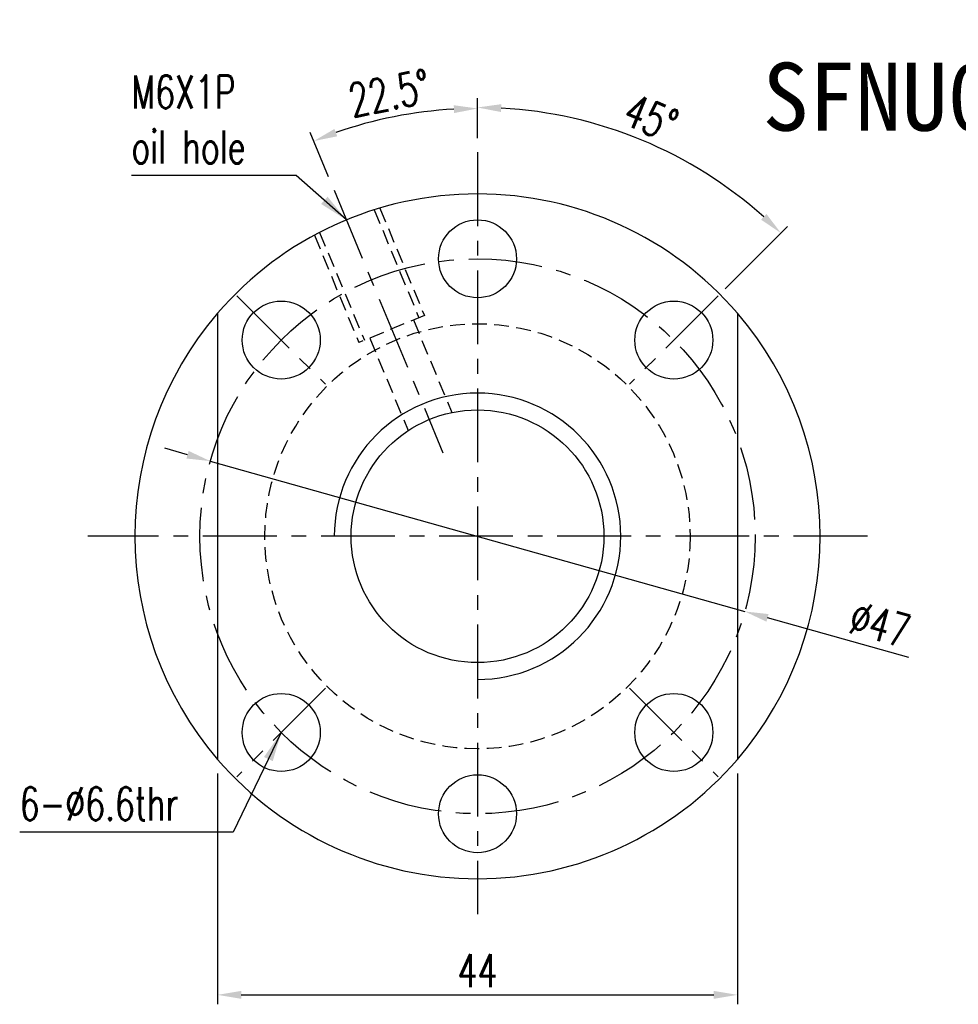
# Model space of a CAD drawing. Extents: x 158 to 713, y 43 to 428.
# Tile 1 of 50: x 554 to 634, y 46 to 130. Entities that reach past the tile are written whole.
import ezdxf
from ezdxf.enums import TextEntityAlignment as Align

# ---------------------------------------------------------------- set-up
doc = ezdxf.new("R2010")
doc.units = 0
doc.header["$MEASUREMENT"] = 0
doc.header["$PDMODE"] = 1
doc.linetypes.add('CENTER', pattern=[2, 1.25, -0.25, 0.25, -0.25])
doc.linetypes.add('HIDDEN', pattern=[0.375, 0.25, -0.125])
doc.layers.get('0').update_dxf_attribs({"linetype": 'CONTINUOUS'})
doc.layers.get('DEFPOINTS').update_dxf_attribs({"linetype": 'CONTINUOUS'})
for name, color, linetype in [('CHA', 2, 'CONTINUOUS'), ('CL', 1, 'CENTER'), ('DIM', 4, 'CONTINUOUS'), ('HID', 2, 'HIDDEN'), ('OUT', 3, 'CONTINUOUS')]:
    doc.layers.add(name, color=color, linetype=linetype)
doc.styles.add('DIM-7', font='SIMPLEX.shx', dxfattribs={"width": 0.7, "bigfont": 'chineset.shx'})
doc.styles.add('T', font='kaiu.ttf')
doc.dimstyles.new('CNS', dxfattribs={"dimtxt": 3.5, "dimasz": 2.5, "dimexe": 1, "dimexo": 1.5, "dimgap": 0.09, "dimtad": 0, "dimdsep": 46, "dimtxsty": 'DIM-7', "dimcen": 0.09, "dimclrd": 1, "dimclre": 1, "dimclrt": 4, "dimadec": 0, "dimazin": 0, "dimtfac": 1, "dimtix": 1, "dimtmove": 2, "dimatfit": 3, "dimfxl": 1, "dimtvp": 0.971429, "dimtolj": 1, "dimarcsym": 0})

# ---------------------------------------------------------------- blocks, each defined once
blk = doc.blocks.new('*D4')
at = {"layer": 'DEFPOINTS', "color": 0, "transparency": 16777216}
for p in [(570.835, 67.192), (614.835, 67.192), (614.835, 47.248)]:
    blk.add_point(p, dxfattribs=at)
at = {"layer": 'DIM', "color": 0, "lineweight": -2, "transparency": 16777216}
for p, q in [((570.835, 65.992), (570.835, 46.448)), ((614.835, 65.992), (614.835, 46.448)), ((572.835, 47.248), (612.835, 47.248))]:
    blk.add_line(p, q, dxfattribs=at)
at = {"layer": 'DIM', "color": 0, "transparency": 16777216}
for points in [[(572.835, 47.581), (572.835, 46.914), (570.835, 47.248)], [(612.835, 47.581), (612.835, 46.914), (614.835, 47.248)]]:
    blk.add_solid(points, dxfattribs=at)
at = {"layer": 'DIM', "color": 0, "transparency": 16777216, "insert": (592.835, 49.288), "char_height": 2.8, "attachment_point": 5, "style": 'DIM-7'}
blk.add_mtext('\\A1;44', dxfattribs=at)
blk = doc.blocks.new('*D5')
at = {"layer": 'DEFPOINTS', "color": 0, "transparency": 16777216}
for p in [(592.835, 118.606), (610.994, 117.539), (612.943, 106.195), (603.741, 96.992), (592.835, 51.494)]:
    blk.add_point(p, dxfattribs=at)
at = {"layer": 'DIM', "color": 0, "lineweight": -2, "transparency": 16777216}
for p, q in [((592.835, 119.806), (592.835, 123.205)), ((613.792, 107.044), (619.082, 112.333))]:
    blk.add_line(p, q, dxfattribs=at)
blk.add_arc((592.835, 86.086), 36.319, 48.15555, 86.84445, dxfattribs=at)
at = {"layer": 'DIM', "color": 0, "transparency": 16777216}
for points in [[(594.825, 122.017), (594.843, 122.683), (592.835, 122.405)], [(617.293, 113.384), (616.834, 112.9), (618.516, 111.768)]]:
    blk.add_solid(points, dxfattribs=at)
at = {"layer": 'DIM', "color": 0, "transparency": 16777216, "insert": (607.514, 121.525), "char_height": 2.8, "attachment_point": 5, "rotation": 337.5, "style": 'DIM-7'}
blk.add_mtext('\\A1;45°', dxfattribs=at)
blk = doc.blocks.new('*D9')
at = {"layer": 'DEFPOINTS', "color": 0, "transparency": 16777216}
for p in [(588.106, 122.007), (592.835, 118.606), (580.687, 115.412), (589.909, 93.15), (592.835, 51.494)]:
    blk.add_point(p, dxfattribs=at)
at = {"layer": 'DIM', "color": 0, "lineweight": -2, "transparency": 16777216}
for p, q in [((592.835, 119.806), (592.835, 123.117)), ((580.228, 116.521), (578.664, 120.298))]:
    blk.add_line(p, q, dxfattribs=at)
blk.add_arc((592.835, 86.086), 36.23, 93.16326, 109.33674, dxfattribs=at)
at = {"layer": 'DIM', "color": 0, "transparency": 16777216}
for points in [[(590.826, 122.595), (590.845, 121.928), (592.835, 122.317)], [(580.957, 119.961), (580.719, 120.584), (578.97, 119.559)]]:
    blk.add_solid(points, dxfattribs=at)
at = {"layer": 'DIM', "color": 0, "transparency": 16777216, "insert": (585.369, 123.621), "char_height": 2.8, "attachment_point": 5, "rotation": 11.25, "style": 'DIM-7'}
blk.add_mtext('\\A1;22.5°', dxfattribs=at)
blk = doc.blocks.new('*D10')
at = {"layer": 'DEFPOINTS', "color": 0, "transparency": 16777216}
for p in [(570.214, 92.453), (615.456, 79.719)]:
    blk.add_point(p, dxfattribs=at)
at = {"layer": 'DIM', "color": 0, "lineweight": -2, "transparency": 16777216}
for p, q in [((568.288, 92.995), (566.363, 93.537)), ((570.214, 92.453), (615.456, 79.719)), ((629.346, 75.81), (617.381, 79.178))]:
    blk.add_line(p, q, dxfattribs=at)
at = {"layer": 'DIM', "color": 0, "transparency": 16777216}
for points in [[(568.379, 93.316), (568.198, 92.674), (570.214, 92.453)], [(617.471, 79.498), (617.291, 78.857), (615.456, 79.719)]]:
    blk.add_solid(points, dxfattribs=at)
at = {"layer": 'DIM', "color": 0, "transparency": 16777216, "insert": (626.902, 78.617), "char_height": 2.8, "attachment_point": 5, "rotation": 344.28053, "style": 'DIM-7'}
blk.add_mtext('\\A1;∅47', dxfattribs=at)

msp = doc.modelspace()

# ---------------------------------------------------------------- linework, layer by layer
at = {"layer": 'CL', "color": 7, "linetype": 'CENTER', "ltscale": 5}
for p, q in [((592.835, 118.606), (592.835, 54.086)), ((580.687, 115.412), (589.909, 93.15)), ((572.47, 106.451), (579.965, 98.956)), ((613.199, 106.451), (605.704, 98.956)), ((625.835, 86.086), (559.835, 86.086)), ((579.965, 73.217), (572.47, 65.722)), ((605.704, 73.217), (613.199, 65.722))]:
    msp.add_line(p, q, dxfattribs=at)
msp.add_circle((592.835, 86.086), 23.5, dxfattribs=at)
at = {"layer": 'DIM', "color": 7, "linetype": 'Continuous', "ltscale": 5}
msp.add_arc((592.835, 86.086), 12.125, 270, 180, dxfattribs=at)
at = {"layer": 'HID', "color": 7, "ltscale": 5}
for p, q in [((584.088, 113.736), (587.873, 104.597)), ((584.568, 113.883), (588.335, 104.788)), ((579.468, 111.822), (583.254, 102.683)), ((579.025, 111.587), (582.792, 102.492)), ((588.335, 104.788), (582.792, 102.492)), ((587.411, 104.405), (590.66, 96.563)), ((583.716, 102.875), (586.964, 95.032))]:
    msp.add_line(p, q, dxfattribs=at)
msp.add_circle((592.835, 86.086), 18, dxfattribs=at)
at = {"layer": 'OUT', "color": 7, "ltscale": 5}
for p, q in [((570.835, 104.981), (570.835, 67.192)), ((614.835, 104.981), (614.835, 67.192))]:
    msp.add_line(p, q, dxfattribs=at)
at = {"layer": 'OUT', "color": 7}
for centre in [(592.835, 109.586), (576.218, 102.703), (609.452, 102.703), (576.218, 69.469), (609.452, 69.469), (592.835, 62.586)]:
    msp.add_circle(centre, 3.3, dxfattribs=at)
at = {"layer": 'OUT', "color": 7, "linetype": 'Continuous', "ltscale": 5}
msp.add_circle((592.835, 86.086), 10.7, dxfattribs=at)
at = {"layer": 'OUT', "color": 7}
for start, end in [(40.65725, 139.34275), (139.34275, 220.65725), (319.34275, 40.65725), (220.65725, 319.34275)]:
    msp.add_arc((592.835, 86.086), 29, start, end, dxfattribs=at)

# ---------------------------------------------------------------- texts
at = {"color": 0, "char_height": 2.8, "attachment_point": 7, "style": 'DIM-7'}
for s, insert in [('\\A1;{\\C256;M6X1P\\Poil hole}', (563.538, 117.654)), ('{\\H1x;\\C256;6-%%C6.6thr}', (554.08, 62.029))]:
    msp.add_mtext(s, dxfattribs=dict(at, insert=insert))
at = {"layer": 'CHA', "color": 0, "style": 'T'}
msp.add_text('SFNU02005-4', height=5.76, dxfattribs=at).set_placement((638.511, 123.317), align=Align.MIDDLE)

# ---------------------------------------------------------------- dimensions: what is measured, and where the dimension line sits
at = {"layer": 'DIM', "color": 0}
for base, line2, picture, middle in [((588.106, 122.007), ((580.687, 115.412), (589.909, 93.15)), '*D9', (585.369, 123.621)), ((610.994, 117.539), ((612.943, 106.195), (603.741, 96.992)), '*D5', (607.514, 121.525))]:
    dim = msp.add_angular_dim_2l(base=base, line1=((592.835, 118.606), (592.835, 51.494)), line2=line2, dimstyle='CNS', override={"dimscale": 0.8, "dimgap": 0.8, "dimtad": 1, "dimclrd": 0, "dimclre": 0, "dimclrt": 0, "dimadec": 2, "dimazin": 2, "dimtmove": 1}, dxfattribs=at)
    dim.commit()
    dim.dimension.update_dxf_attribs({"geometry": picture, "text_midpoint": middle})
dim = msp.add_diameter_dim_2p(p1=(570.214, 92.453), p2=(615.456, 79.719), dimstyle='CNS', override={"dimscale": 0.8, "dimgap": 0.8, "dimtad": 1, "dimclrd": 0, "dimclre": 4, "dimclrt": 0, "dimadec": 2, "dimazin": 2, "dimtmove": 1}, dxfattribs=at)
dim.commit()
dim.dimension.update_dxf_attribs({"geometry": '*D10', "text_midpoint": (626.35, 76.653), "dimtype": 163})
at = {"layer": 'DIM', "color": 7}
dim = msp.add_linear_dim(base=(614.835, 47.248), p1=(570.835, 67.192), p2=(614.835, 67.192), dimstyle='CNS', override={"dimscale": 0.8, "dimgap": 0.8, "dimtad": 1, "dimclrd": 0, "dimclre": 0, "dimclrt": 0, "dimadec": 2, "dimazin": 2, "dimtmove": 1}, dxfattribs=at)
dim.commit()
dim.dimension.update_dxf_attribs({"geometry": '*D4', "text_midpoint": (592.835, 49.288)})

# ---------------------------------------------------------------- leaders
at = {"layer": 'DIM', "color": 0, "annotation_type": 0, "has_hookline": 1, "hookline_direction": 1}
for points, text_width in [([(581.737, 112.879), (577.491, 116.654), (574.991, 116.654)], 10.453), ([(576.218, 69.469), (572.14, 61.029), (569.64, 61.029)], 14.56)]:
    msp.add_leader(points, dimstyle='CNS', override={"dimgap": 1, "dimtad": 1, "dimclrd": 0}, dxfattribs=dict(at, text_width=text_width))

doc.saveas('drawing.dxf')
